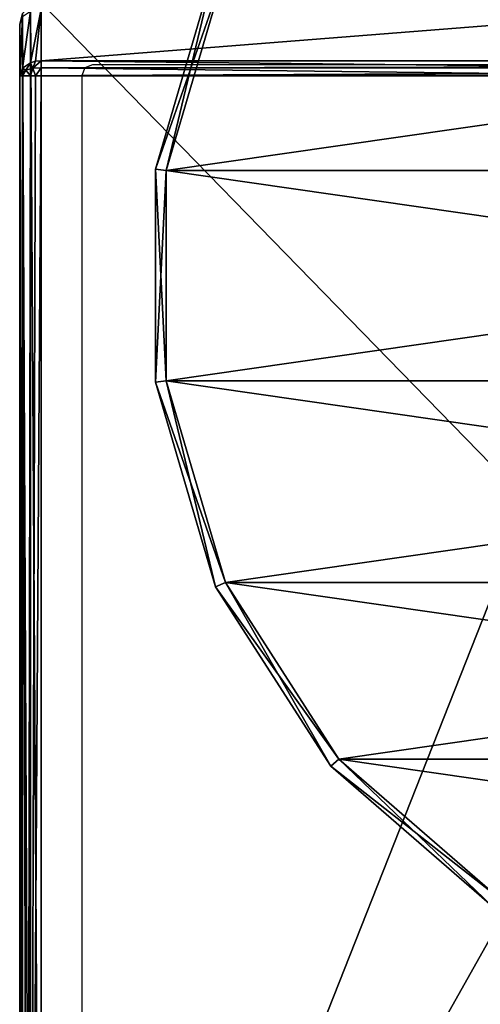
# Model space of a CAD drawing. Header units: millimetres. Extents: x -41 to 41, y -41 to 63.
# Tile 2 of 6: x -41 to -19, y -6 to 40. Entities that reach past the tile are written whole.
import ezdxf

# ---------------------------------------------------------------- set-up
doc = ezdxf.new("R2010")
doc.units = ezdxf.units.MM
doc.header["$LTSCALE"] = 65.185185
for name, color, linetype in [('1', 7, 'CONTINUOUS'), ('14', 7, 'CONTINUOUS'), ('15', 7, 'CONTINUOUS'), ('16', 7, 'CONTINUOUS'), ('2', 7, 'CONTINUOUS'), ('23', 7, 'CONTINUOUS'), ('26', 7, 'CONTINUOUS'), ('29', 7, 'CONTINUOUS'), ('33', 7, 'CONTINUOUS'), ('34', 7, 'CONTINUOUS'), ('64', 7, 'CONTINUOUS'), ('65', 7, 'CONTINUOUS'), ('66', 7, 'CONTINUOUS'), ('68', 7, 'CONTINUOUS'), ('71', 7, 'CONTINUOUS'), ('9', 7, 'CONTINUOUS')]:
    doc.layers.add(name, color=color, linetype=linetype)

msp = doc.modelspace()

# ---------------------------------------------------------------- linework, layer by layer
at = {"layer": '1', "color": 252, "linetype": 'Continuous', "true_color": 0x96918c}
for points in [[(-40, 37.586, -33.1), (-9.3, 37.586, -33.1), (-40, -40, -33.1), (-40, 37.586, -33.1)], [(-9.3, 37.586, -33.1), (-9.3, 14.5, -33.1), (-40, -40, -33.1), (-9.3, 37.586, -33.1)], [(-40, -40, -33.1), (9.3, 14.5, -33.1), (40, 37.586, -33.1), (-40, -40, -33.1)], [(40, -40, -33.1), (-40, -40, -33.1), (40, 37.586, -33.1), (40, -40, -33.1)], [(-9.3, 14.5, -33.1), (9.3, 14.5, -33.1), (-40, -40, -33.1), (-9.3, 14.5, -33.1)]]:
    msp.add_3dface(points, dxfattribs=at)
at = {"layer": '14', "color": 252, "linetype": 'Continuous', "true_color": 0x96918c}
for points in [[(-9.3, 40.707, -30.393), (-9.3, 38.293, -32.807), (-40, 38.293, -32.807), (-9.3, 40.707, -30.393)], [(-40, 40.707, -30.393), (-9.3, 40.707, -30.393), (-40, 38.293, -32.807), (-40, 40.707, -30.393)]]:
    msp.add_3dface(points, dxfattribs=at)
at = {"layer": '15', "color": 252, "linetype": 'Continuous', "true_color": 0x96918c}
for points in [[(-40, 38.293, -32.807), (-9.3, 37.968, -33.024), (-40, 37.968, -33.024), (-40, 38.293, -32.807)], [(-9.3, 38.293, -32.807), (-9.3, 37.968, -33.024), (-40, 38.293, -32.807), (-9.3, 38.293, -32.807)], [(-9.3, 37.586, -33.1), (-40, 37.586, -33.1), (-40, 37.968, -33.024), (-9.3, 37.586, -33.1)], [(-9.3, 37.968, -33.024), (-9.3, 37.586, -33.1), (-40, 37.968, -33.024), (-9.3, 37.968, -33.024)]]:
    msp.add_3dface(points, dxfattribs=at)
at = {"layer": '16', "color": 252, "linetype": 'Continuous', "true_color": 0x96918c}
for points in [[(-41, -40, -32.1), (-41, 37.586, -32.1), (-40.866, 37.586, -32.6), (-41, -40, -32.1)], [(-40.926, -40, -32.478), (-41, -40, -32.1), (-40.866, 37.586, -32.6), (-40.926, -40, -32.478)], [(-40.866, -40, -32.6), (-40.926, -40, -32.478), (-40.866, 37.586, -32.6), (-40.866, -40, -32.6)], [(-40.632, -40, -32.875), (-40.866, -40, -32.6), (-40.866, 37.586, -32.6), (-40.632, -40, -32.875)], [(-40.5, 37.586, -32.966), (-40.632, -40, -32.875), (-40.866, 37.586, -32.6), (-40.5, 37.586, -32.966)], [(-40.5, -40, -32.966), (-40.632, -40, -32.875), (-40.5, 37.586, -32.966), (-40.5, -40, -32.966)], [(-40, 37.586, -33.1), (-40, -40, -33.1), (-40.5, -40, -32.966), (-40, 37.586, -33.1)], [(-40, 37.586, -33.1), (-40.5, -40, -32.966), (-40.259, 37.586, -33.066), (-40, 37.586, -33.1)], [(-40.259, 37.586, -33.066), (-40.5, -40, -32.966), (-40.5, 37.586, -32.966), (-40.259, 37.586, -33.066)]]:
    msp.add_3dface(points, dxfattribs=at)
at = {"layer": '2', "color": 252, "linetype": 'Continuous', "true_color": 0x96918c}
for points in [[(-40, 41, 66.9), (-40.5, 40.866, 66.9), (-40, -41, 66.9), (-40, 41, 66.9)], [(40, -41, 66.9), (-40, 41, 66.9), (-40, -41, 66.9), (40, -41, 66.9)], [(40, 41, 66.9), (-40, 41, 66.9), (40, -41, 66.9), (40, 41, 66.9)], [(-40.866, 40.5, 66.9), (-41, 40, 66.9), (-40.866, -40.5, 66.9), (-40.866, 40.5, 66.9)], [(-40.5, 40.866, 66.9), (-40.866, 40.5, 66.9), (-40.5, -40.866, 66.9), (-40.5, 40.866, 66.9)], [(-40.5, -40.866, 66.9), (-40.866, 40.5, 66.9), (-40.866, -40.5, 66.9), (-40.5, -40.866, 66.9)], [(-40, -41, 66.9), (-40.5, 40.866, 66.9), (-40.5, -40.866, 66.9), (-40, -41, 66.9)], [(-41, 40, 66.9), (-41, -40, 66.9), (-40.866, -40.5, 66.9), (-41, 40, 66.9)]]:
    msp.add_3dface(points, dxfattribs=at)
at = {"layer": '23', "color": 252, "linetype": 'Continuous', "true_color": 0x96918c}
for points in [[(-41, 40, 66.9), (-40.866, 40.5, 66.9), (-41, 40, -29.686), (-41, 40, 66.9)], [(-41, 40, -29.686), (-40.866, 40.5, 66.9), (-40.867, 40.499, -29.686), (-41, 40, -29.686)]]:
    msp.add_3dface(points, dxfattribs=at)
at = {"layer": '26', "color": 252, "linetype": 'Continuous', "true_color": 0x96918c}
for points in [[(-40.5, 40.612, -30.298), (-40.866, 37.939, -32.454), (-40.866, 40.354, -30.039), (-40.5, 40.612, -30.298)], [(-40.5, 38.198, -32.712), (-40.866, 37.939, -32.454), (-40.5, 40.612, -30.298), (-40.5, 38.198, -32.712)], [(-40, 40.707, -30.393), (-40.5, 38.198, -32.712), (-40.5, 40.612, -30.298), (-40, 40.707, -30.393)], [(-40.5, 38.198, -32.712), (-40, 40.707, -30.393), (-40.259, 38.269, -32.783), (-40.5, 38.198, -32.712)], [(-40, 40.707, -30.393), (-40, 38.293, -32.807), (-40.259, 38.269, -32.783), (-40, 40.707, -30.393)], [(-40.866, 37.939, -32.454), (-41, 37.586, -32.1), (-40.866, 40.354, -30.039), (-40.866, 37.939, -32.454)], [(-41, 37.586, -32.1), (-41, 40, -29.686), (-40.866, 40.354, -30.039), (-41, 37.586, -32.1)]]:
    msp.add_3dface(points, dxfattribs=at)
at = {"layer": '29', "color": 252, "linetype": 'Continuous', "true_color": 0x96918c}
for points in [[(-40.866, 37.939, -32.454), (-40.5, 38.198, -32.712), (-40.707, 37.856, -32.753), (-40.866, 37.939, -32.454)], [(-40.707, 37.856, -32.753), (-40.5, 38.198, -32.712), (-40.383, 37.939, -32.954), (-40.707, 37.856, -32.753)], [(-40.5, 38.198, -32.712), (-40.259, 38.269, -32.783), (-40.383, 37.939, -32.954), (-40.5, 38.198, -32.712)], [(-40, 38.293, -32.807), (-40, 37.968, -33.024), (-40.383, 37.939, -32.954), (-40, 38.293, -32.807)], [(-40.259, 38.269, -32.783), (-40, 38.293, -32.807), (-40.383, 37.939, -32.954), (-40.259, 38.269, -32.783)], [(-41, 37.586, -32.1), (-40.866, 37.939, -32.454), (-40.924, 37.732, -32.454), (-41, 37.586, -32.1)], [(-40.866, 37.586, -32.6), (-41, 37.586, -32.1), (-40.924, 37.732, -32.454), (-40.866, 37.586, -32.6)], [(-40.924, 37.732, -32.454), (-40.866, 37.939, -32.454), (-40.707, 37.856, -32.753), (-40.924, 37.732, -32.454)], [(-40.866, 37.586, -32.6), (-40.924, 37.732, -32.454), (-40.707, 37.856, -32.753), (-40.866, 37.586, -32.6)], [(-40.5, 37.586, -32.966), (-40.866, 37.586, -32.6), (-40.707, 37.856, -32.753), (-40.5, 37.586, -32.966)], [(-40.5, 37.586, -32.966), (-40.707, 37.856, -32.753), (-40.383, 37.939, -32.954), (-40.5, 37.586, -32.966)], [(-40.259, 37.586, -33.066), (-40.5, 37.586, -32.966), (-40.383, 37.939, -32.954), (-40.259, 37.586, -33.066)], [(-40, 37.968, -33.024), (-40.259, 37.586, -33.066), (-40.383, 37.939, -32.954), (-40, 37.968, -33.024)], [(-40, 37.968, -33.024), (-40, 37.586, -33.1), (-40.259, 37.586, -33.066), (-40, 37.968, -33.024)]]:
    msp.add_3dface(points, dxfattribs=at)
at = {"layer": '33', "color": 252, "linetype": 'Continuous', "true_color": 0x96918c}
msp.add_3dface([(-41, 40, -29.686), (-40.867, 40.499, -29.686), (-40.866, 40.354, -30.039), (-41, 40, -29.686)], dxfattribs=at)
at = {"layer": '34', "color": 250, "linetype": 'Continuous', "true_color": 0x1c1c1c}
for points in [[(-37.954, 37.954, 66.91), (-38.1, 37.6, 66.91), (37.954, 37.954, 66.91), (-37.954, 37.954, 66.91)], [(37.954, 37.954, 66.91), (-38.1, 37.6, 66.91), (38.1, 37.6, 66.91), (37.954, 37.954, 66.91)], [(37.6, 38.1, 66.91), (-37.954, 37.954, 66.91), (37.954, 37.954, 66.91), (37.6, 38.1, 66.91)], [(-37.6, 38.1, 66.91), (-37.954, 37.954, 66.91), (37.6, 38.1, 66.91), (-37.6, 38.1, 66.91)], [(-38.1, 37.6, 66.91), (-38.1, -37.6, 66.91), (38.1, 37.6, 66.91), (-38.1, 37.6, 66.91)], [(38.1, 37.6, 66.91), (-38.1, -37.6, 66.91), (38.1, -37.6, 66.91), (38.1, 37.6, 66.91)]]:
    msp.add_3dface(points, dxfattribs=at)
at = {"layer": '64', "color": 250, "linetype": 'Continuous', "true_color": 0x1c1c1c}
for points in [[(-31.382, 42.582, -169.1), (34.149, 33.16, -169.1), (-34.149, 33.16, -169.1), (-31.382, 42.582, -169.1)], [(31.382, 42.582, -169.1), (34.149, 33.16, -169.1), (-31.382, 42.582, -169.1), (31.382, 42.582, -169.1)], [(-34.149, 33.16, -169.1), (34.149, 23.34, -169.1), (-34.149, 23.34, -169.1), (-34.149, 33.16, -169.1)], [(34.149, 33.16, -169.1), (34.149, 23.34, -169.1), (-34.149, 33.16, -169.1), (34.149, 33.16, -169.1)], [(-34.149, 23.34, -169.1), (31.382, 13.918, -169.1), (-31.382, 13.918, -169.1), (-34.149, 23.34, -169.1)], [(34.149, 23.34, -169.1), (31.382, 13.918, -169.1), (-34.149, 23.34, -169.1), (34.149, 23.34, -169.1)], [(-31.382, 13.918, -169.1), (26.073, 5.657, -169.1), (-26.073, 5.657, -169.1), (-31.382, 13.918, -169.1)], [(31.382, 13.918, -169.1), (26.073, 5.657, -169.1), (-31.382, 13.918, -169.1), (31.382, 13.918, -169.1)], [(26.073, 5.657, -169.1), (18.652, -0.773, -169.1), (-26.073, 5.657, -169.1), (26.073, 5.657, -169.1)], [(-26.073, 5.657, -169.1), (18.652, -0.773, -169.1), (-18.652, -0.773, -169.1), (-26.073, 5.657, -169.1)]]:
    msp.add_3dface(points, dxfattribs=at)
at = {"layer": '65', "color": 250, "linetype": 'Continuous', "true_color": 0x1c1c1c}
for points in [[(-31.382, 42.582, -146.6), (-34.149, 33.16, -146.6), (31.382, 42.582, -146.6), (-31.382, 42.582, -146.6)], [(31.382, 42.582, -146.6), (-34.149, 33.16, -146.6), (34.149, 33.16, -146.6), (31.382, 42.582, -146.6)], [(-34.149, 33.16, -146.6), (-34.149, 23.34, -146.6), (34.149, 33.16, -146.6), (-34.149, 33.16, -146.6)], [(34.149, 33.16, -146.6), (-34.149, 23.34, -146.6), (34.149, 23.34, -146.6), (34.149, 33.16, -146.6)], [(-34.149, 23.34, -146.6), (-31.382, 13.918, -146.6), (34.149, 23.34, -146.6), (-34.149, 23.34, -146.6)], [(34.149, 23.34, -146.6), (-31.382, 13.918, -146.6), (31.382, 13.918, -146.6), (34.149, 23.34, -146.6)], [(-31.382, 13.918, -146.6), (-26.073, 5.657, -146.6), (31.382, 13.918, -146.6), (-31.382, 13.918, -146.6)], [(31.382, 13.918, -146.6), (-26.073, 5.657, -146.6), (26.073, 5.657, -146.6), (31.382, 13.918, -146.6)], [(-26.073, 5.657, -146.6), (-18.652, -0.773, -146.6), (26.073, 5.657, -146.6), (-26.073, 5.657, -146.6)]]:
    msp.add_3dface(points, dxfattribs=at)
at = {"layer": '66', "color": 250, "linetype": 'Continuous', "true_color": 0x1c1c1c}
for points in [[(-34.644, 33.231, -147.1), (-31.837, 42.79, -147.1), (-34.644, 33.231, -168.6), (-34.644, 33.231, -147.1)], [(-34.644, 33.231, -168.6), (-31.837, 42.79, -147.1), (-31.837, 42.79, -168.6), (-34.644, 33.231, -168.6)], [(-34.644, 23.269, -147.1), (-34.644, 33.231, -147.1), (-34.644, 23.269, -168.6), (-34.644, 23.269, -147.1)], [(-34.644, 23.269, -168.6), (-34.644, 33.231, -147.1), (-34.644, 33.231, -168.6), (-34.644, 23.269, -168.6)], [(-31.837, 13.71, -147.1), (-34.644, 23.269, -147.1), (-31.837, 13.71, -168.6), (-31.837, 13.71, -147.1)], [(-31.837, 13.71, -168.6), (-34.644, 23.269, -147.1), (-34.644, 23.269, -168.6), (-31.837, 13.71, -168.6)], [(-26.451, 5.33, -147.1), (-31.837, 13.71, -147.1), (-26.451, 5.33, -168.6), (-26.451, 5.33, -147.1)], [(-26.451, 5.33, -168.6), (-31.837, 13.71, -147.1), (-31.837, 13.71, -168.6), (-26.451, 5.33, -168.6)], [(-18.922, -1.194, -168.6), (-26.451, 5.33, -147.1), (-26.451, 5.33, -168.6), (-18.922, -1.194, -168.6)], [(-18.922, -1.194, -147.1), (-26.451, 5.33, -147.1), (-18.922, -1.194, -168.6), (-18.922, -1.194, -147.1)]]:
    msp.add_3dface(points, dxfattribs=at)
at = {"layer": '68', "color": 250, "linetype": 'Continuous', "true_color": 0x1c1c1c}
for points in [[(-31.382, 42.582, -146.6), (-31.837, 42.79, -147.1), (-34.644, 33.231, -147.1), (-31.382, 42.582, -146.6)], [(-34.149, 33.16, -146.6), (-31.382, 42.582, -146.6), (-34.644, 33.231, -147.1), (-34.149, 33.16, -146.6)], [(-34.149, 33.16, -146.6), (-34.644, 33.231, -147.1), (-34.644, 23.269, -147.1), (-34.149, 33.16, -146.6)], [(-34.149, 23.34, -146.6), (-34.149, 33.16, -146.6), (-34.644, 23.269, -147.1), (-34.149, 23.34, -146.6)], [(-34.149, 23.34, -146.6), (-34.644, 23.269, -147.1), (-31.837, 13.71, -147.1), (-34.149, 23.34, -146.6)], [(-31.382, 13.918, -146.6), (-34.149, 23.34, -146.6), (-31.837, 13.71, -147.1), (-31.382, 13.918, -146.6)], [(-31.382, 13.918, -146.6), (-31.837, 13.71, -147.1), (-26.451, 5.33, -147.1), (-31.382, 13.918, -146.6)], [(-26.073, 5.657, -146.6), (-31.382, 13.918, -146.6), (-26.451, 5.33, -147.1), (-26.073, 5.657, -146.6)], [(-26.073, 5.657, -146.6), (-26.451, 5.33, -147.1), (-18.922, -1.194, -147.1), (-26.073, 5.657, -146.6)], [(-18.652, -0.773, -146.6), (-26.073, 5.657, -146.6), (-18.922, -1.194, -147.1), (-18.652, -0.773, -146.6)]]:
    msp.add_3dface(points, dxfattribs=at)
at = {"layer": '71', "color": 250, "linetype": 'Continuous', "true_color": 0x1c1c1c}
for points in [[(-34.149, 33.16, -169.1), (-34.644, 33.231, -168.6), (-31.837, 42.79, -168.6), (-34.149, 33.16, -169.1)], [(-31.382, 42.582, -169.1), (-34.149, 33.16, -169.1), (-31.837, 42.79, -168.6), (-31.382, 42.582, -169.1)], [(-34.149, 23.34, -169.1), (-34.644, 23.269, -168.6), (-34.644, 33.231, -168.6), (-34.149, 23.34, -169.1)], [(-34.149, 33.16, -169.1), (-34.149, 23.34, -169.1), (-34.644, 33.231, -168.6), (-34.149, 33.16, -169.1)], [(-34.149, 23.34, -169.1), (-31.382, 13.918, -169.1), (-34.644, 23.269, -168.6), (-34.149, 23.34, -169.1)], [(-31.382, 13.918, -169.1), (-31.837, 13.71, -168.6), (-34.644, 23.269, -168.6), (-31.382, 13.918, -169.1)], [(-31.382, 13.918, -169.1), (-26.073, 5.657, -169.1), (-31.837, 13.71, -168.6), (-31.382, 13.918, -169.1)], [(-26.073, 5.657, -169.1), (-26.451, 5.33, -168.6), (-31.837, 13.71, -168.6), (-26.073, 5.657, -169.1)], [(-26.073, 5.657, -169.1), (-18.652, -0.773, -169.1), (-26.451, 5.33, -168.6), (-26.073, 5.657, -169.1)], [(-18.652, -0.773, -169.1), (-18.922, -1.194, -168.6), (-26.451, 5.33, -168.6), (-18.652, -0.773, -169.1)]]:
    msp.add_3dface(points, dxfattribs=at)
at = {"layer": '9', "color": 252, "linetype": 'Continuous', "true_color": 0x96918c}
for points in [[(-41, -40, 66.9), (-41, 40, 66.9), (-41, 40, -29.686), (-41, -40, 66.9)], [(-41, 37.586, -32.1), (-41, -40, 66.9), (-41, 40, -29.686), (-41, 37.586, -32.1)], [(-41, -40, -32.1), (-41, -40, 66.9), (-41, 37.586, -32.1), (-41, -40, -32.1)]]:
    msp.add_3dface(points, dxfattribs=at)

doc.saveas('drawing.dxf')
